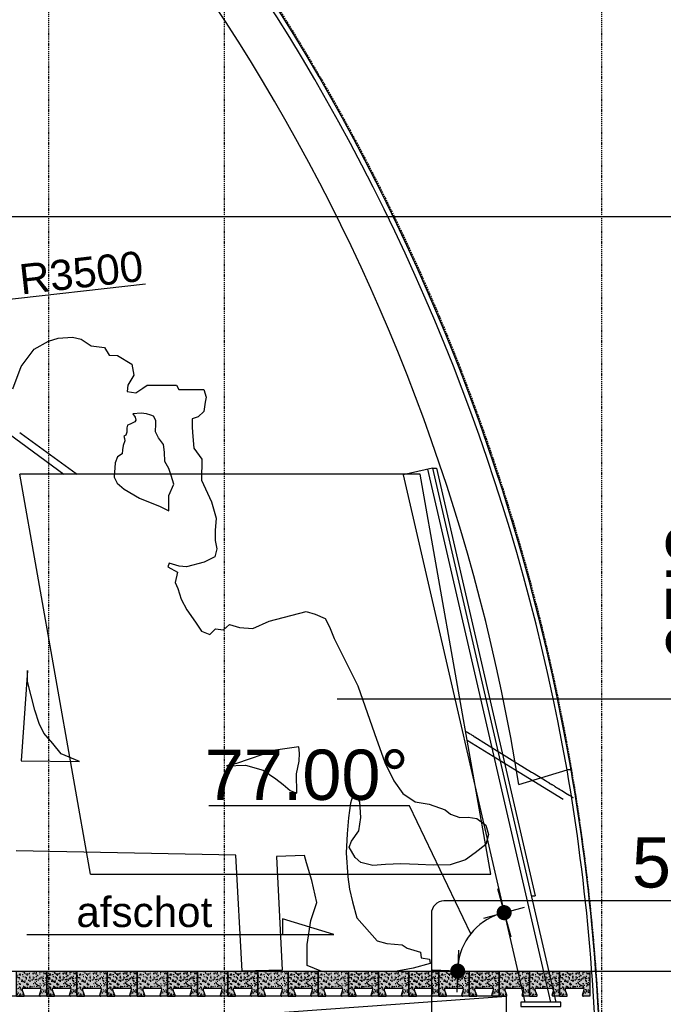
# Model space of a CAD drawing. Header units: metres. Extents: x 135527 to 1530300, y -118103 to -69281.
# Tile 42 of 88: x 148909 to 150190, y -91746 to -89789. Entities that reach past the tile are written whole.
import ezdxf
from ezdxf.enums import TextEntityAlignment as Align

# ---------------------------------------------------------------- set-up
doc = ezdxf.new("R2010")
doc.units = ezdxf.units.M
doc.header["$LTSCALE"] = 0.1
doc.header["$PDMODE"] = 35
for name, pattern in [('DASHDOT', [1, 0.5, -0.25, 0, -0.25]), ('DASHDOT2', [12.7, 6.35, -3.175, 0, -3.175]), ('HIDDEN', [0.375, 0.25, -0.125]), ('HIDDEN2', [4.7625, 3.175, -1.5875])]:
    doc.linetypes.add(name, pattern=pattern)
doc.layers.get('DEFPOINTS').update_dxf_attribs({"color": 6})
for name, color, linetype in [('_01-STRAMIENEN', 8, 'DASHDOT2'), ('_02-section-thick', 3, 'Continuous'), ('_02Constructie', 2, 'Continuous'), ('_03-PROJECTION', 1, 'Continuous'), ('_04-HIDDEN', 7, 'HIDDEN2'), ('_05text100', 8, 'Continuous'), ('_05text5', 8, 'Continuous'), ('_05text50', 8, 'Continuous'), ('_06-DIMENSIONS', 7, 'Continuous'), ('_11-BLOCKS', 7, 'Continuous')]:
    doc.layers.add(name, color=color, linetype=linetype)
doc.layers.add('_07Mensen', color=8, linetype='Continuous', transparency=0.5)
doc.styles.add('NIOstandard', font='arial.ttf')
doc.dimstyles.new('NIO-20-GROOT', dxfattribs={"dimtxt": 60, "dimasz": 6, "dimexe": 2, "dimexo": 5, "dimgap": 6, "dimtad": 1, "dimdec": 0, "dimzin": 0, "dimdsep": 46, "dimtxsty": 'NIOstandard', "dimblk1": 'MAATSTR', "dimblk2": 'MAATSTR', "dimsah": 1, "dimcen": 0, "dimdle": 1.5, "dimse1": 1, "dimse2": 1, "dimclrd": 7, "dimclre": 256, "dimclrt": 256, "dimazin": 0, "dimtfac": 1, "dimtdec": 0, "dimtofl": 0, "dimtmove": 1, "dimatfit": 2, "dimldrblk": 'MAATSTR', "dimfxl": 1, "dimtvp": 1, "dimtolj": 1, "dimtzin": 0, "dimarcsym": 0})
doc.dimstyles.new('NIO-50-KLEIN', dxfattribs={"dimtxt": 100, "dimasz": 10, "dimexe": 2, "dimexo": 5, "dimgap": 10, "dimtad": 1, "dimdec": 0, "dimzin": 0, "dimdsep": 46, "dimtxsty": 'NIOstandard', "dimblk1": 'MAATSTR', "dimblk2": 'MAATSTR', "dimsah": 1, "dimcen": 0, "dimdle": 1.5, "dimse1": 1, "dimse2": 1, "dimclrd": 7, "dimclre": 256, "dimclrt": 256, "dimazin": 0, "dimtfac": 1, "dimtdec": 0, "dimtofl": 0, "dimtmove": 1, "dimatfit": 2, "dimldrblk": 'MAATSTR', "dimfxl": 1, "dimtvp": 1, "dimtolj": 1, "dimtzin": 0, "dimarcsym": 0})

# ---------------------------------------------------------------- blocks, each defined once
blk = doc.blocks.new('*U225')
at = {"layer": '_01-STRAMIENEN', "linetype": 'DASHDOT', "ltscale": 40}
for points in [[(3050, 7203.8), (3050, -1743.3)], [(3400, 7203.8), (3400, -1743.3)], [(4150, 7203.8), (4150, -1743.3)]]:
    blk.add_lwpolyline(points, dxfattribs=at)
at = {"layer": '_04-HIDDEN', "color": 252, "ltscale": 10}
blk.add_circle((0, 2716.3), 4150, dxfattribs=at)
blk = doc.blocks.new('*U397')
at = {"layer": '_01-STRAMIENEN', "color": 253, "linetype": 'HIDDEN', "ltscale": 40}
for points in [[(-9973.6, 4155), (1244.5, 4155)], [(-9973.6, 2655), (1244.5, 2655)]]:
    blk.add_lwpolyline(points, dxfattribs=at)
blk = doc.blocks.new('MAATSTR')
at = {"linetype": 'Continuous'}
for p, q in [((0, 5), (0, -5)), ((-4.17, 0), (4.17, 0))]:
    blk.add_line(p, q, dxfattribs=at)
at = {"linetype": 'Continuous', "const_width": 1.5}
blk.add_lwpolyline([(-0.75, 0, 1), (0.75, 0, 1)], format="xyb", close=True, dxfattribs=at)
blk = doc.blocks.new('*D47')
at = {"layer": '_03-PROJECTION', "color": 7, "lineweight": -2, "transparency": 16777216}
blk.add_line((149159.4, -90314.6), (148615.9, -90376.1), dxfattribs=at)
at = {"layer": 'DEFPOINTS', "color": 0, "transparency": 16777216}
for p in [(148610, -90376.8), (145132.1, -90770.1)]:
    blk.add_point(p, dxfattribs=at)
at = {"layer": '_03-PROJECTION', "color": 7, "lineweight": -2, "transparency": 16777216, "xscale": 6, "yscale": 6, "zscale": 6, "rotation": 186.453575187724}
blk.add_blockref('MAATSTR', (148610, -90376.8), dxfattribs=at)
at = {"layer": '_03-PROJECTION', "transparency": 16777216, "insert": (149031.9, -90292.1), "char_height": 60, "attachment_point": 5, "rotation": 6.4536, "style": 'NIOstandard'}
blk.add_mtext('\\A1;R3500', dxfattribs=at)
blk = doc.blocks.new('luifel')
at = {"layer": '_02-section-thick'}
blk.add_lwpolyline([(2569.8, -1021.2), (2563.5, -1026.3)], dxfattribs=at)
for centre, radius, start, end in [((-165.8, -4162.2), 4165.2, 48.9466, 90.7876), ((-170.8, -4182), 4175.5, 49.0915, 92.0725)]:
    blk.add_arc(centre, radius, start, end, dxfattribs=at)
at = {"layer": '_02Constructie'}
blk.add_lwpolyline([(2507.4, -1109.1), (2563.5, -1026.3)], dxfattribs=at)
blk.add_arc((-114, -4041.9), 3933.5, 48.2099, 91.8316, dxfattribs=at)
blk = doc.blocks.new('*U354')
at = {"layer": '_05text50', "color": 4}
blk.add_lwpolyline([(25, -589.9), (663.1, -589.9, 0.414214), (688.1, -564.9), (688.1, -25, 0.414214), (663.1, 0), (25, 0, 0.414214), (0, -25), (0, -564.9, 0.414214)], format="xyb", close=True, dxfattribs=at)
at = {"layer": '_05text50', "style": 'NIOstandard'}
blk.add_attdef('DET', text='', height=100, dxfattribs=at).set_placement((627.8, -3.3), align=Align.BOTTOM_CENTER)
blk = doc.blocks.new('*D355')
at = {"layer": '_06-DIMENSIONS', "color": 7, "lineweight": -2, "transparency": 16777216}
blk.add_line((150674.3, -90690.2), (150674.3, -91670.2), dxfattribs=at)
at = {"layer": 'DEFPOINTS', "color": 0, "transparency": 16777216}
for p in [(149738.5, -90680.2), (150066.5, -91680.2), (150674.3, -91680.2)]:
    blk.add_point(p, dxfattribs=at)
at = {"layer": '_06-DIMENSIONS', "color": 7, "lineweight": -2, "transparency": 16777216, "xscale": 10, "yscale": 10, "zscale": 10}
for p, rotation in [((150674.3, -90680.2), 90), ((150674.3, -91680.2), 270)]:
    blk.add_blockref('MAATSTR', p, dxfattribs=dict(at, rotation=rotation))
at = {"layer": '_06-DIMENSIONS', "transparency": 16777216, "insert": (150613.3, -91180.2), "char_height": 100, "attachment_point": 5, "rotation": 90, "style": 'NIOstandard'}
blk.add_mtext('\\A1;1000', dxfattribs=at)
blk = doc.blocks.new('*D356')
at = {"layer": '_06-DIMENSIONS', "color": 7, "lineweight": -2, "transparency": 16777216}
for p, q in [((149685, -91351.7), (149285.4, -91351.7)), ((149806.5, -91606), (149685, -91351.7))]:
    blk.add_line(p, q, dxfattribs=at)
blk.add_arc((149899.8, -91680.2), 119.3, 107.8052, 175.1948, dxfattribs=at)
at = {"layer": 'DEFPOINTS', "color": 0, "transparency": 16777216}
for p in [(149672.1, -90693.7), (149792.3, -91628.5), (140462.9, -91680.2), (151681, -91680.2), (149914.1, -91742.1)]:
    blk.add_point(p, dxfattribs=at)
at = {"layer": '_06-DIMENSIONS', "color": 7, "lineweight": -2, "transparency": 16777216, "xscale": 10, "yscale": 10, "zscale": 10}
for p, rotation in [((149873, -91564), 15.40260602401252), ((149780.6, -91680.2), 267.5973939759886)]:
    blk.add_blockref('MAATSTR', p, dxfattribs=dict(at, rotation=rotation))
at = {"layer": '_06-DIMENSIONS', "transparency": 16777216, "insert": (149480.2, -91290.6), "char_height": 100, "attachment_point": 5, "style": 'NIOstandard'}
blk.add_mtext('\\A1;77.00°', dxfattribs=at)
blk = doc.blocks.new('*U86')
at = {"layer": '_05text100', "color": 7}
blk.add_lwpolyline([(-2034.7, 0), (0, 0), (-339.1, 104.9), (-339.1, 0)], dxfattribs=at)
at = {"layer": '_05text100', "color": 7, "insert": (-1256.1, 250.1), "char_height": 200, "width": 1630.375, "attachment_point": 2, "style": 'NIOstandard'}
blk.add_mtext('{\\fArial|b0|i0|c238|p34;afschot }', dxfattribs=at)
blk = doc.blocks.new('aanzichtAA')
at = {"layer": '_03-PROJECTION', "color": 254}
for points in [[(6755.8, 4688.4), (6909.4, 4568.8), (7081.1, 4443)], [(6993, 4526.2), (6995.9, 4524)], [(6995.9, 4524), (7105.6, 4444.4)], [(7789.7, 4443), (6993.6, 4443)], [(7133.8, 3648), (6993.6, 4443)], [(7105.6, 4444.4), (7107.6, 4443)], [(7929.9, 3648), (7789.7, 4443)], [(7879.8, 3932.4), (7881.9, 3931.1)], [(7881.9, 3931.1), (7882.2, 3930.9)], [(7882.2, 3930.9), (7884.1, 3929.7)], [(7882.9, 3914.6), (7986.4, 3850.7)], [(7884.1, 3929.7), (7884.6, 3929.4)], [(7884.6, 3929.4), (7887.3, 3927.7)], [(7887.3, 3927.7), (7888.1, 3927.2)], [(7888.1, 3927.2), (7890, 3926)], [(7890, 3926), (7891.9, 3924.8)], [(7890, 3926), (7890, 3926)], [(7891.9, 3924.8), (7892.7, 3924.3)], [(7892.7, 3924.3), (7895.4, 3922.7)], [(7895.4, 3922.7), (7895.8, 3922.4)], [(7895.8, 3922.4), (7897.7, 3921.2)], [(7897.7, 3921.2), (7898, 3921)], [(7898, 3921), (7903.3, 3917.7)], [(7903.3, 3917.7), (7908.5, 3914.5)], [(7903.3, 3917.7), (7903.3, 3917.7)], [(7908.5, 3914.5), (7908.9, 3914.2)], [(7908.9, 3914.2), (7910.8, 3913.1)], [(7910.8, 3913.1), (7911, 3912.9)], [(7911, 3912.9), (7916.1, 3909.8)], [(7916.1, 3909.8), (7916.2, 3909.7)], [(7916.2, 3909.7), (7983.3, 3868.1)], [(7983.3, 3868.1), (8011.2, 3850.9)], [(7986.4, 3850.7), (8074, 3797)], [(8011.2, 3850.9), (8012.4, 3850.1)], [(8012.4, 3850.1), (8012.6, 3850)], [(8012.6, 3850), (8014.3, 3849)], [(8014.3, 3849), (8014.8, 3848.7)], [(8014.8, 3848.7), (8015.9, 3847.9)], [(8015.9, 3847.9), (8016, 3847.9)], [(8016, 3847.9), (8038.6, 3834)], [(8038.6, 3834), (8038.7, 3833.9)], [(8038.7, 3833.9), (8042.6, 3831.5)], [(8042.6, 3831.5), (8042.7, 3831.5)], [(8042.7, 3831.5), (8045.3, 3829.9)], [(8045.3, 3829.9), (8045.4, 3829.8)], [(8045.4, 3829.8), (8049, 3827.6)], [(8049, 3827.6), (8049.1, 3827.6)], [(8049.1, 3827.6), (8051.5, 3826.1)], [(8051.5, 3826.1), (8051.7, 3826)], [(8051.7, 3826), (8052.5, 3825.4)], [(8052.5, 3825.4), (8052.7, 3825.3)], [(8052.7, 3825.3), (8055, 3823.9)], [(8055, 3823.9), (8057.3, 3822.5)], [(8055, 3823.9), (8055, 3823.9)], [(8057.3, 3822.5), (8057.5, 3822.4)], [(8057.5, 3822.4), (8058.3, 3821.9)], [(8058.3, 3821.9), (8058.4, 3821.8)], [(8058.4, 3821.8), (8060.5, 3820.5)], [(8060.5, 3820.5), (8060.6, 3820.5)], [(8060.6, 3820.5), (8063.6, 3818.6)], [(8063.6, 3818.6), (8065.6, 3817.4)], [(8063.6, 3818.6), (8063.6, 3818.6)], [(8065.6, 3817.4), (8065.7, 3817.3)], [(8065.7, 3817.3), (8066.4, 3816.9)], [(8066.4, 3816.9), (8066.6, 3816.8)], [(8066.6, 3816.8), (8068.4, 3815.7)], [(8068.4, 3815.7), (8068.5, 3815.6)], [(8068.5, 3815.6), (8071.1, 3814.1)], [(8071.1, 3814.1), (8071.1, 3814)], [(8071.1, 3814), (8082.8, 3806.9)], [(8082.8, 3806.9), (8082.9, 3806.8)], [(8082.9, 3806.8), (8085.6, 3805.1)], [(8085.6, 3805.1), (8085.7, 3805.1)], [(8085.7, 3805.1), (8087.1, 3804.2)], [(8087.1, 3804.2), (8088.4, 3803.4)], [(8087.1, 3804.2), (8087.1, 3804.2)], [(8088.4, 3803.4), (8089.6, 3802.7)], [(8088.4, 3803.4), (8088.4, 3803.4)], [(8089.6, 3802.7), (8090.3, 3802.3)], [(8089.6, 3802.7), (8089.6, 3802.7)], [(8090.3, 3802.3), (8090.6, 3802.1)], [(8090.3, 3802.3), (8090.3, 3802.3)], [(8090.6, 3802.1), (8091.2, 3801.7)], [(8090.6, 3802.1), (8090.6, 3802.1)], [(8091.2, 3801.7), (8091.3, 3801.7)], [(8091.3, 3801.7), (8092, 3801.2)], [(8092, 3801.2), (8092.8, 3800.8)], [(8092, 3801.2), (8092, 3801.2)], [(8092.8, 3800.8), (8093, 3800.6)], [(8093, 3800.6), (8093.4, 3800.4)], [(8093.4, 3800.4), (8093.5, 3800.3)], [(8093.4, 3800.4), (8093.4, 3800.4)], [(8093.5, 3800.3), (8093.7, 3800.2)], [(8093.5, 3800.3), (8093.5, 3800.3)], [(8093.7, 3800.2), (8093.8, 3800.2)], [(7133.8, 3648), (7929.9, 3648)], [(6729.9, 3455.2), (8006.1, 3455.2)]]:
    blk.add_lwpolyline(points, dxfattribs=at)
blk = doc.blocks.new('*U386')
at = {"layer": '_05text5', "color": 4}
blk.add_lwpolyline([(0, -715), (0, 50)], dxfattribs=at)
at = {"layer": '_05text5', "style": 'NIOstandard'}
blk.add_attdef('NR', text='', height=150, dxfattribs=at).set_placement((-346, -90.5), align=Align.BOTTOM_LEFT)
blk = doc.blocks.new('*U400')
at = {"layer": '_03-PROJECTION'}
blk.add_lwpolyline([(-1391.1, 126.8), (-1452.5, 106.5), (-1452.5, 0), (872.1, 0), (872.1, 106.5), (810.7, 126.8), (810.7, 163), (-1391.1, 163)], close=True, dxfattribs=at)
blk.add_lwpolyline([(-1452.5, 0), (810.7, 163)], dxfattribs=at)
blk = doc.blocks.new('*U419')
at = {"layer": '_03-PROJECTION'}
h = blk.add_hatch(color=253, dxfattribs=at)
h.dxf.hatch_style = 1
h.paths.add_polyline_path([(286.6, 16, -0.487928), (288.5, 13.5), (285.3, 2.5, 0.487928), (287.2, 0), (300, 0), (300, 50), (240, 50), (240, 0), (253.2, 0, 0.487928), (255.2, 2.5), (250.9, 13.5, -0.487928), (252.8, 16)])
h = blk.add_hatch(dxfattribs=at)
h.set_pattern_fill('AR-SAND', color=1, scale=0.2)
h.set_pattern_definition([(37.5, (240, 0), (-0.32, 9.7883), [0, -7.7216, 0, -8.636, 0, -8.255]), (7.5, (240, 0), (8.9905, 14.3365), [0, -4.1656, 0, -6.9596, 0, -2.667]), (327.5, (233.752, 0), (15.81985, 0.0287), [0, -2.54, 0, -9.144, 0, -11.938]), (317.5, (233.752, 0), (15.2711, 4.4586), [0, -1.27, 0, -5.9944, 0, -6.858])])
h.paths.add_polyline_path([(286.6, 16, -0.487928), (288.5, 13.5), (285.3, 2.5, 0.487928), (287.2, 0), (300, 0), (300, 50), (240, 50), (240, 0), (253.2, 0, 0.487928), (255.2, 2.5), (250.9, 13.5, -0.487928), (252.8, 16)])
h = blk.add_hatch(color=253, dxfattribs=at)
h.dxf.hatch_style = 1
h.paths.add_polyline_path([(346.6, 16, -0.487928), (348.5, 13.5), (345.3, 2.5, 0.487928), (347.2, 0), (360, 0), (360, 50), (300, 50), (300, 0), (313.2, 0, 0.487928), (315.2, 2.5), (310.9, 13.5, -0.487928), (312.8, 16)])
h = blk.add_hatch(dxfattribs=at)
h.set_pattern_fill('AR-SAND', color=1, scale=0.2)
h.set_pattern_definition([(37.5, (300, 0), (-0.32, 9.7883), [0, -7.7216, 0, -8.636, 0, -8.255]), (7.5, (300, 0), (8.9905, 14.3365), [0, -4.1656, 0, -6.9596, 0, -2.667]), (327.5, (293.752, 0), (15.81985, 0.0287), [0, -2.54, 0, -9.144, 0, -11.938]), (317.5, (293.752, 0), (15.2711, 4.4586), [0, -1.27, 0, -5.9944, 0, -6.858])])
h.paths.add_polyline_path([(346.6, 16, -0.487928), (348.5, 13.5), (345.3, 2.5, 0.487928), (347.2, 0), (360, 0), (360, 50), (300, 50), (300, 0), (313.2, 0, 0.487928), (315.2, 2.5), (310.9, 13.5, -0.487928), (312.8, 16)])
h = blk.add_hatch(color=253, dxfattribs=at)
h.dxf.hatch_style = 1
h.paths.add_polyline_path([(406.6, 16, -0.487928), (408.5, 13.5), (405.3, 2.5, 0.487928), (407.2, 0), (420, 0), (420, 50), (360, 50), (360, 0), (373.2, 0, 0.487928), (375.2, 2.5), (370.9, 13.5, -0.487928), (372.8, 16)])
h = blk.add_hatch(dxfattribs=at)
h.set_pattern_fill('AR-SAND', color=1, scale=0.2)
h.set_pattern_definition([(37.5, (360, 0), (-0.32, 9.7883), [0, -7.7216, 0, -8.636, 0, -8.255]), (7.5, (360, 0), (8.9905, 14.3365), [0, -4.1656, 0, -6.9596, 0, -2.667]), (327.5, (353.752, 0), (15.81985, 0.0287), [0, -2.54, 0, -9.144, 0, -11.938]), (317.5, (353.752, 0), (15.2711, 4.4586), [0, -1.27, 0, -5.9944, 0, -6.858])])
h.paths.add_polyline_path([(406.6, 16, -0.487928), (408.5, 13.5), (405.3, 2.5, 0.487928), (407.2, 0), (420, 0), (420, 50), (360, 50), (360, 0), (373.2, 0, 0.487928), (375.2, 2.5), (370.9, 13.5, -0.487928), (372.8, 16)])
h = blk.add_hatch(color=253, dxfattribs=at)
h.dxf.hatch_style = 1
h.paths.add_polyline_path([(466.6, 16, -0.487928), (468.5, 13.5), (465.3, 2.5, 0.487928), (467.2, 0), (480, 0), (480, 50), (420, 50), (420, 0), (433.2, 0, 0.487928), (435.2, 2.5), (430.9, 13.5, -0.487928), (432.8, 16)])
h = blk.add_hatch(dxfattribs=at)
h.set_pattern_fill('AR-SAND', color=1, scale=0.2)
h.set_pattern_definition([(37.5, (420, 0), (-0.32, 9.7883), [0, -7.7216, 0, -8.636, 0, -8.255]), (7.5, (420, 0), (8.9905, 14.3365), [0, -4.1656, 0, -6.9596, 0, -2.667]), (327.5, (413.752, 0), (15.81985, 0.0287), [0, -2.54, 0, -9.144, 0, -11.938]), (317.5, (413.752, 0), (15.2711, 4.4586), [0, -1.27, 0, -5.9944, 0, -6.858])])
h.paths.add_polyline_path([(466.6, 16, -0.487928), (468.5, 13.5), (465.3, 2.5, 0.487928), (467.2, 0), (480, 0), (480, 50), (420, 50), (420, 0), (433.2, 0, 0.487928), (435.2, 2.5), (430.9, 13.5, -0.487928), (432.8, 16)])
h = blk.add_hatch(color=253, dxfattribs=at)
h.dxf.hatch_style = 1
h.paths.add_polyline_path([(526.6, 16, -0.487928), (528.5, 13.5), (525.3, 2.5, 0.487928), (527.2, 0), (540, 0), (540, 50), (480, 50), (480, 0), (493.2, 0, 0.487928), (495.2, 2.5), (490.9, 13.5, -0.487928), (492.8, 16)])
h = blk.add_hatch(dxfattribs=at)
h.set_pattern_fill('AR-SAND', color=1, scale=0.2)
h.set_pattern_definition([(37.5, (480, 0), (-0.32, 9.7883), [0, -7.7216, 0, -8.636, 0, -8.255]), (7.5, (480, 0), (8.9905, 14.3365), [0, -4.1656, 0, -6.9596, 0, -2.667]), (327.5, (473.752, 0), (15.81985, 0.0287), [0, -2.54, 0, -9.144, 0, -11.938]), (317.5, (473.752, 0), (15.2711, 4.4586), [0, -1.27, 0, -5.9944, 0, -6.858])])
h.paths.add_polyline_path([(526.6, 16, -0.487928), (528.5, 13.5), (525.3, 2.5, 0.487928), (527.2, 0), (540, 0), (540, 50), (480, 50), (480, 0), (493.2, 0, 0.487928), (495.2, 2.5), (490.9, 13.5, -0.487928), (492.8, 16)])
h = blk.add_hatch(color=253, dxfattribs=at)
h.dxf.hatch_style = 1
h.paths.add_polyline_path([(586.6, 16, -0.487928), (588.5, 13.5), (585.3, 2.5, 0.487928), (587.2, 0), (600, 0), (600, 50), (540, 50), (540, 0), (553.2, 0, 0.487928), (555.2, 2.5), (550.9, 13.5, -0.487928), (552.8, 16)])
h = blk.add_hatch(dxfattribs=at)
h.set_pattern_fill('AR-SAND', color=1, scale=0.2)
h.set_pattern_definition([(37.5, (540, 0), (-0.32, 9.7883), [0, -7.7216, 0, -8.636, 0, -8.255]), (7.5, (540, 0), (8.9905, 14.3365), [0, -4.1656, 0, -6.9596, 0, -2.667]), (327.5, (533.752, 0), (15.81985, 0.0287), [0, -2.54, 0, -9.144, 0, -11.938]), (317.5, (533.752, 0), (15.2711, 4.4586), [0, -1.27, 0, -5.9944, 0, -6.858])])
h.paths.add_polyline_path([(586.6, 16, -0.487928), (588.5, 13.5), (585.3, 2.5, 0.487928), (587.2, 0), (600, 0), (600, 50), (540, 50), (540, 0), (553.2, 0, 0.487928), (555.2, 2.5), (550.9, 13.5, -0.487928), (552.8, 16)])
h = blk.add_hatch(color=253, dxfattribs=at)
h.dxf.hatch_style = 1
h.paths.add_polyline_path([(646.6, 16, -0.487928), (648.5, 13.5), (645.3, 2.5, 0.487928), (647.2, 0), (660, 0), (660, 50), (600, 50), (600, 0), (613.2, 0, 0.487928), (615.2, 2.5), (610.9, 13.5, -0.487928), (612.8, 16)])
h = blk.add_hatch(dxfattribs=at)
h.set_pattern_fill('AR-SAND', color=1, scale=0.2)
h.set_pattern_definition([(37.5, (600, 0), (-0.32, 9.7883), [0, -7.7216, 0, -8.636, 0, -8.255]), (7.5, (600, 0), (8.9905, 14.3365), [0, -4.1656, 0, -6.9596, 0, -2.667]), (327.5, (593.752, 0), (15.81985, 0.0287), [0, -2.54, 0, -9.144, 0, -11.938]), (317.5, (593.752, 0), (15.2711, 4.4586), [0, -1.27, 0, -5.9944, 0, -6.858])])
h.paths.add_polyline_path([(646.6, 16, -0.487928), (648.5, 13.5), (645.3, 2.5, 0.487928), (647.2, 0), (660, 0), (660, 50), (600, 50), (600, 0), (613.2, 0, 0.487928), (615.2, 2.5), (610.9, 13.5, -0.487928), (612.8, 16)])
h = blk.add_hatch(color=253, dxfattribs=at)
h.dxf.hatch_style = 1
h.paths.add_polyline_path([(706.6, 16, -0.487928), (708.5, 13.5), (705.3, 2.5, 0.487928), (707.2, 0), (720, 0), (720, 50), (660, 50), (660, 0), (673.2, 0, 0.487928), (675.2, 2.5), (670.9, 13.5, -0.487928), (672.8, 16)])
h = blk.add_hatch(dxfattribs=at)
h.set_pattern_fill('AR-SAND', color=1, scale=0.2)
h.set_pattern_definition([(37.5, (660, 0), (-0.32, 9.7883), [0, -7.7216, 0, -8.636, 0, -8.255]), (7.5, (660, 0), (8.9905, 14.3365), [0, -4.1656, 0, -6.9596, 0, -2.667]), (327.5, (653.752, 0), (15.81985, 0.0287), [0, -2.54, 0, -9.144, 0, -11.938]), (317.5, (653.752, 0), (15.2711, 4.4586), [0, -1.27, 0, -5.9944, 0, -6.858])])
h.paths.add_polyline_path([(706.6, 16, -0.487928), (708.5, 13.5), (705.3, 2.5, 0.487928), (707.2, 0), (720, 0), (720, 50), (660, 50), (660, 0), (673.2, 0, 0.487928), (675.2, 2.5), (670.9, 13.5, -0.487928), (672.8, 16)])
h = blk.add_hatch(color=253, dxfattribs=at)
h.dxf.hatch_style = 1
h.paths.add_polyline_path([(766.6, 16, -0.487928), (768.5, 13.5), (765.3, 2.5, 0.487928), (767.2, 0), (780, 0), (780, 50), (720, 50), (720, 0), (733.2, 0, 0.487928), (735.2, 2.5), (730.9, 13.5, -0.487928), (732.8, 16)])
h = blk.add_hatch(dxfattribs=at)
h.set_pattern_fill('AR-SAND', color=1, scale=0.2)
h.set_pattern_definition([(37.5, (720, 0), (-0.32, 9.7883), [0, -7.7216, 0, -8.636, 0, -8.255]), (7.5, (720, 0), (8.9905, 14.3365), [0, -4.1656, 0, -6.9596, 0, -2.667]), (327.5, (713.752, 0), (15.81985, 0.0287), [0, -2.54, 0, -9.144, 0, -11.938]), (317.5, (713.752, 0), (15.2711, 4.4586), [0, -1.27, 0, -5.9944, 0, -6.858])])
h.paths.add_polyline_path([(766.6, 16, -0.487928), (768.5, 13.5), (765.3, 2.5, 0.487928), (767.2, 0), (780, 0), (780, 50), (720, 50), (720, 0), (733.2, 0, 0.487928), (735.2, 2.5), (730.9, 13.5, -0.487928), (732.8, 16)])
h = blk.add_hatch(color=253, dxfattribs=at)
h.dxf.hatch_style = 1
h.paths.add_polyline_path([(826.6, 16, -0.487928), (828.5, 13.5), (825.3, 2.5, 0.487928), (827.2, 0), (840, 0), (840, 50), (780, 50), (780, 0), (793.2, 0, 0.487928), (795.2, 2.5), (790.9, 13.5, -0.487928), (792.8, 16)])
h = blk.add_hatch(dxfattribs=at)
h.set_pattern_fill('AR-SAND', color=1, scale=0.2)
h.set_pattern_definition([(37.5, (780, 0), (-0.32, 9.7883), [0, -7.7216, 0, -8.636, 0, -8.255]), (7.5, (780, 0), (8.9905, 14.3365), [0, -4.1656, 0, -6.9596, 0, -2.667]), (327.5, (773.752, 0), (15.81985, 0.0287), [0, -2.54, 0, -9.144, 0, -11.938]), (317.5, (773.752, 0), (15.2711, 4.4586), [0, -1.27, 0, -5.9944, 0, -6.858])])
h.paths.add_polyline_path([(826.6, 16, -0.487928), (828.5, 13.5), (825.3, 2.5, 0.487928), (827.2, 0), (840, 0), (840, 50), (780, 50), (780, 0), (793.2, 0, 0.487928), (795.2, 2.5), (790.9, 13.5, -0.487928), (792.8, 16)])
h = blk.add_hatch(color=253, dxfattribs=at)
h.dxf.hatch_style = 1
h.paths.add_polyline_path([(886.6, 16, -0.487928), (888.5, 13.5), (885.3, 2.5, 0.487928), (887.2, 0), (900, 0), (900, 50), (840, 50), (840, 0), (853.2, 0, 0.487928), (855.2, 2.5), (850.9, 13.5, -0.487928), (852.8, 16)])
h = blk.add_hatch(dxfattribs=at)
h.set_pattern_fill('AR-SAND', color=1, scale=0.2)
h.set_pattern_definition([(37.5, (840, 0), (-0.32, 9.7883), [0, -7.7216, 0, -8.636, 0, -8.255]), (7.5, (840, 0), (8.9905, 14.3365), [0, -4.1656, 0, -6.9596, 0, -2.667]), (327.5, (833.752, 0), (15.81985, 0.0287), [0, -2.54, 0, -9.144, 0, -11.938]), (317.5, (833.752, 0), (15.2711, 4.4586), [0, -1.27, 0, -5.9944, 0, -6.858])])
h.paths.add_polyline_path([(886.6, 16, -0.487928), (888.5, 13.5), (885.3, 2.5, 0.487928), (887.2, 0), (900, 0), (900, 50), (840, 50), (840, 0), (853.2, 0, 0.487928), (855.2, 2.5), (850.9, 13.5, -0.487928), (852.8, 16)])
h = blk.add_hatch(color=253, dxfattribs=at)
h.dxf.hatch_style = 1
h.paths.add_polyline_path([(946.6, 16, -0.487928), (948.5, 13.5), (945.3, 2.5, 0.487928), (947.2, 0), (960, 0), (960, 50), (900, 50), (900, 0), (913.2, 0, 0.487928), (915.2, 2.5), (910.9, 13.5, -0.487928), (912.8, 16)])
h = blk.add_hatch(dxfattribs=at)
h.set_pattern_fill('AR-SAND', color=1, scale=0.2)
h.set_pattern_definition([(37.5, (900, 0), (-0.32, 9.7883), [0, -7.7216, 0, -8.636, 0, -8.255]), (7.5, (900, 0), (8.9905, 14.3365), [0, -4.1656, 0, -6.9596, 0, -2.667]), (327.5, (893.752, 0), (15.81985, 0.0287), [0, -2.54, 0, -9.144, 0, -11.938]), (317.5, (893.752, 0), (15.2711, 4.4586), [0, -1.27, 0, -5.9944, 0, -6.858])])
h.paths.add_polyline_path([(946.6, 16, -0.487928), (948.5, 13.5), (945.3, 2.5, 0.487928), (947.2, 0), (960, 0), (960, 50), (900, 50), (900, 0), (913.2, 0, 0.487928), (915.2, 2.5), (910.9, 13.5, -0.487928), (912.8, 16)])
h = blk.add_hatch(color=253, dxfattribs=at)
h.dxf.hatch_style = 1
h.paths.add_polyline_path([(1006.6, 16, -0.487928), (1008.5, 13.5), (1005.3, 2.5, 0.487928), (1007.2, 0), (1020, 0), (1020, 50), (960, 50), (960, 0), (973.2, 0, 0.487928), (975.2, 2.5), (970.9, 13.5, -0.487928), (972.8, 16)])
h = blk.add_hatch(dxfattribs=at)
h.set_pattern_fill('AR-SAND', color=1, scale=0.2)
h.set_pattern_definition([(37.5, (960, 0), (-0.32, 9.7883), [0, -7.7216, 0, -8.636, 0, -8.255]), (7.5, (960, 0), (8.9905, 14.3365), [0, -4.1656, 0, -6.9596, 0, -2.667]), (327.5, (953.752, 0), (15.81985, 0.0287), [0, -2.54, 0, -9.144, 0, -11.938]), (317.5, (953.752, 0), (15.2711, 4.4586), [0, -1.27, 0, -5.9944, 0, -6.858])])
h.paths.add_polyline_path([(1006.6, 16, -0.487928), (1008.5, 13.5), (1005.3, 2.5, 0.487928), (1007.2, 0), (1020, 0), (1020, 50), (960, 50), (960, 0), (973.2, 0, 0.487928), (975.2, 2.5), (970.9, 13.5, -0.487928), (972.8, 16)])
h = blk.add_hatch(color=253, dxfattribs=at)
h.dxf.hatch_style = 1
h.paths.add_polyline_path([(1066.6, 16, -0.487928), (1068.5, 13.5), (1065.3, 2.5, 0.487928), (1067.2, 0), (1080, 0), (1080, 50), (1020, 50), (1020, 0), (1033.2, 0, 0.487928), (1035.2, 2.5), (1030.9, 13.5, -0.487928), (1032.8, 16)])
h = blk.add_hatch(dxfattribs=at)
h.set_pattern_fill('AR-SAND', color=1, scale=0.2)
h.set_pattern_definition([(37.5, (1020, 0), (-0.32, 9.7883), [0, -7.7216, 0, -8.636, 0, -8.255]), (7.5, (1020, 0), (8.9905, 14.3365), [0, -4.1656, 0, -6.9596, 0, -2.667]), (327.5, (1013.752, 0), (15.81985, 0.0287), [0, -2.54, 0, -9.144, 0, -11.938]), (317.5, (1013.752, 0), (15.2711, 4.4586), [0, -1.27, 0, -5.9944, 0, -6.858])])
h.paths.add_polyline_path([(1066.6, 16, -0.487928), (1068.5, 13.5), (1065.3, 2.5, 0.487928), (1067.2, 0), (1080, 0), (1080, 50), (1020, 50), (1020, 0), (1033.2, 0, 0.487928), (1035.2, 2.5), (1030.9, 13.5, -0.487928), (1032.8, 16)])
h = blk.add_hatch(color=253, dxfattribs=at)
h.dxf.hatch_style = 1
h.paths.add_polyline_path([(1126.6, 16, -0.487928), (1128.5, 13.5), (1125.3, 2.5, 0.487928), (1127.2, 0), (1140, 0), (1140, 50), (1080, 50), (1080, 0), (1093.2, 0, 0.487928), (1095.2, 2.5), (1090.9, 13.5, -0.487928), (1092.8, 16)])
h = blk.add_hatch(dxfattribs=at)
h.set_pattern_fill('AR-SAND', color=1, scale=0.2)
h.set_pattern_definition([(37.5, (1080, 0), (-0.32, 9.7883), [0, -7.7216, 0, -8.636, 0, -8.255]), (7.5, (1080, 0), (8.9905, 14.3365), [0, -4.1656, 0, -6.9596, 0, -2.667]), (327.5, (1073.752, 0), (15.81985, 0.0287), [0, -2.54, 0, -9.144, 0, -11.938]), (317.5, (1073.752, 0), (15.2711, 4.4586), [0, -1.27, 0, -5.9944, 0, -6.858])])
h.paths.add_polyline_path([(1126.6, 16, -0.487928), (1128.5, 13.5), (1125.3, 2.5, 0.487928), (1127.2, 0), (1140, 0), (1140, 50), (1080, 50), (1080, 0), (1093.2, 0, 0.487928), (1095.2, 2.5), (1090.9, 13.5, -0.487928), (1092.8, 16)])
h = blk.add_hatch(color=253, dxfattribs=at)
h.dxf.hatch_style = 1
h.paths.add_polyline_path([(1186.6, 16, -0.487928), (1188.5, 13.5), (1185.3, 2.5, 0.487928), (1187.2, 0), (1200, 0), (1200, 50), (1140, 50), (1140, 0), (1153.2, 0, 0.487928), (1155.2, 2.5), (1150.9, 13.5, -0.487928), (1152.8, 16)])
h = blk.add_hatch(dxfattribs=at)
h.set_pattern_fill('AR-SAND', color=1, scale=0.2)
h.set_pattern_definition([(37.5, (1140, 0), (-0.32, 9.7883), [0, -7.7216, 0, -8.636, 0, -8.255]), (7.5, (1140, 0), (8.9905, 14.3365), [0, -4.1656, 0, -6.9596, 0, -2.667]), (327.5, (1133.752, 0), (15.81985, 0.0287), [0, -2.54, 0, -9.144, 0, -11.938]), (317.5, (1133.752, 0), (15.2711, 4.4586), [0, -1.27, 0, -5.9944, 0, -6.858])])
h.paths.add_polyline_path([(1186.6, 16, -0.487928), (1188.5, 13.5), (1185.3, 2.5, 0.487928), (1187.2, 0), (1200, 0), (1200, 50), (1140, 50), (1140, 0), (1153.2, 0, 0.487928), (1155.2, 2.5), (1150.9, 13.5, -0.487928), (1152.8, 16)])
h = blk.add_hatch(color=253, dxfattribs=at)
h.dxf.hatch_style = 1
h.paths.add_polyline_path([(1246.6, 16, -0.487928), (1248.5, 13.5), (1245.3, 2.5, 0.487928), (1247.2, 0), (1260, 0), (1260, 50), (1200, 50), (1200, 0), (1213.2, 0, 0.487928), (1215.2, 2.5), (1210.9, 13.5, -0.487928), (1212.8, 16)])
h = blk.add_hatch(dxfattribs=at)
h.set_pattern_fill('AR-SAND', color=1, scale=0.2)
h.set_pattern_definition([(37.5, (1200, 0), (-0.32, 9.7883), [0, -7.7216, 0, -8.636, 0, -8.255]), (7.5, (1200, 0), (8.9905, 14.3365), [0, -4.1656, 0, -6.9596, 0, -2.667]), (327.5, (1193.752, 0), (15.81985, 0.0287), [0, -2.54, 0, -9.144, 0, -11.938]), (317.5, (1193.752, 0), (15.2711, 4.4586), [0, -1.27, 0, -5.9944, 0, -6.858])])
h.paths.add_polyline_path([(1246.6, 16, -0.487928), (1248.5, 13.5), (1245.3, 2.5, 0.487928), (1247.2, 0), (1260, 0), (1260, 50), (1200, 50), (1200, 0), (1213.2, 0, 0.487928), (1215.2, 2.5), (1210.9, 13.5, -0.487928), (1212.8, 16)])
h = blk.add_hatch(color=253, dxfattribs=at)
h.dxf.hatch_style = 1
h.paths.add_polyline_path([(1306.6, 16, -0.487928), (1308.5, 13.5), (1305.3, 2.5, 0.487928), (1307.2, 0), (1320, 0), (1320, 50), (1260, 50), (1260, 0), (1273.2, 0, 0.487928), (1275.2, 2.5), (1270.9, 13.5, -0.487928), (1272.8, 16)])
h = blk.add_hatch(dxfattribs=at)
h.set_pattern_fill('AR-SAND', color=1, scale=0.2)
h.set_pattern_definition([(37.5, (1260, 0), (-0.32, 9.7883), [0, -7.7216, 0, -8.636, 0, -8.255]), (7.5, (1260, 0), (8.9905, 14.3365), [0, -4.1656, 0, -6.9596, 0, -2.667]), (327.5, (1253.752, 0), (15.81985, 0.0287), [0, -2.54, 0, -9.144, 0, -11.938]), (317.5, (1253.752, 0), (15.2711, 4.4586), [0, -1.27, 0, -5.9944, 0, -6.858])])
h.paths.add_polyline_path([(1306.6, 16, -0.487928), (1308.5, 13.5), (1305.3, 2.5, 0.487928), (1307.2, 0), (1320, 0), (1320, 50), (1260, 50), (1260, 0), (1273.2, 0, 0.487928), (1275.2, 2.5), (1270.9, 13.5, -0.487928), (1272.8, 16)])
h = blk.add_hatch(color=253, dxfattribs=at)
h.dxf.hatch_style = 1
h.paths.add_polyline_path([(1366.6, 16, -0.487928), (1368.5, 13.5), (1365.3, 2.5, 0.487928), (1367.2, 0), (1380, 0), (1380, 50), (1320, 50), (1320, 0), (1333.2, 0, 0.487928), (1335.2, 2.5), (1330.9, 13.5, -0.487928), (1332.8, 16)])
h = blk.add_hatch(dxfattribs=at)
h.set_pattern_fill('AR-SAND', color=1, scale=0.2)
h.set_pattern_definition([(37.5, (1320, 0), (-0.32, 9.7883), [0, -7.7216, 0, -8.636, 0, -8.255]), (7.5, (1320, 0), (8.9905, 14.3365), [0, -4.1656, 0, -6.9596, 0, -2.667]), (327.5, (1313.752, 0), (15.81985, 0.0287), [0, -2.54, 0, -9.144, 0, -11.938]), (317.5, (1313.752, 0), (15.2711, 4.4586), [0, -1.27, 0, -5.9944, 0, -6.858])])
h.paths.add_polyline_path([(1366.6, 16, -0.487928), (1368.5, 13.5), (1365.3, 2.5, 0.487928), (1367.2, 0), (1380, 0), (1380, 50), (1320, 50), (1320, 0), (1333.2, 0, 0.487928), (1335.2, 2.5), (1330.9, 13.5, -0.487928), (1332.8, 16)])
at = {"layer": '_02Constructie'}
for p, q in [((240, 0), (253.2, 0)), ((255.2, 2.5), (250.9, 13.5)), ((252.8, 16), (286.6, 16)), ((285.3, 2.5), (288.5, 13.5)), ((300, 0), (287.2, 0)), ((300, 0), (313.2, 0)), ((315.2, 2.5), (310.9, 13.5)), ((312.8, 16), (346.6, 16)), ((345.3, 2.5), (348.5, 13.5)), ((360, 0), (347.2, 0)), ((360, 0), (373.2, 0)), ((375.2, 2.5), (370.9, 13.5)), ((372.8, 16), (406.6, 16)), ((405.3, 2.5), (408.5, 13.5)), ((420, 0), (407.2, 0)), ((420, 0), (433.2, 0)), ((435.2, 2.5), (430.9, 13.5)), ((432.8, 16), (466.6, 16)), ((465.3, 2.5), (468.5, 13.5)), ((480, 0), (467.2, 0)), ((480, 0), (493.2, 0)), ((495.2, 2.5), (490.9, 13.5)), ((492.8, 16), (526.6, 16)), ((525.3, 2.5), (528.5, 13.5)), ((540, 0), (527.2, 0)), ((540, 0), (553.2, 0)), ((555.2, 2.5), (550.9, 13.5)), ((552.8, 16), (586.6, 16)), ((585.3, 2.5), (588.5, 13.5)), ((600, 0), (587.2, 0)), ((600, 0), (613.2, 0)), ((615.2, 2.5), (610.9, 13.5)), ((612.8, 16), (646.6, 16)), ((645.3, 2.5), (648.5, 13.5)), ((660, 0), (647.2, 0)), ((660, 0), (673.2, 0)), ((675.2, 2.5), (670.9, 13.5)), ((672.8, 16), (706.6, 16)), ((705.3, 2.5), (708.5, 13.5)), ((720, 0), (707.2, 0)), ((720, 0), (733.2, 0)), ((735.2, 2.5), (730.9, 13.5)), ((732.8, 16), (766.6, 16)), ((765.3, 2.5), (768.5, 13.5)), ((780, 0), (767.2, 0)), ((780, 0), (793.2, 0)), ((795.2, 2.5), (790.9, 13.5)), ((792.8, 16), (826.6, 16)), ((825.3, 2.5), (828.5, 13.5)), ((840, 0), (827.2, 0)), ((840, 0), (853.2, 0)), ((855.2, 2.5), (850.9, 13.5)), ((852.8, 16), (886.6, 16)), ((885.3, 2.5), (888.5, 13.5)), ((900, 0), (887.2, 0)), ((900, 0), (913.2, 0)), ((915.2, 2.5), (910.9, 13.5)), ((912.8, 16), (946.6, 16)), ((945.3, 2.5), (948.5, 13.5)), ((960, 0), (947.2, 0)), ((960, 0), (973.2, 0)), ((975.2, 2.5), (970.9, 13.5)), ((972.8, 16), (1006.6, 16)), ((1005.3, 2.5), (1008.5, 13.5)), ((1020, 0), (1007.2, 0)), ((1020, 0), (1033.2, 0)), ((1035.2, 2.5), (1030.9, 13.5)), ((1032.8, 16), (1066.6, 16)), ((1065.3, 2.5), (1068.5, 13.5)), ((1080, 0), (1067.2, 0)), ((1080, 0), (1093.2, 0)), ((1095.2, 2.5), (1090.9, 13.5)), ((1092.8, 16), (1126.6, 16)), ((1125.3, 2.5), (1128.5, 13.5)), ((1140, 0), (1127.2, 0)), ((1140, 0), (1153.2, 0)), ((1155.2, 2.5), (1150.9, 13.5)), ((1152.8, 16), (1186.6, 16)), ((1185.3, 2.5), (1188.5, 13.5)), ((1200, 0), (1187.2, 0)), ((1200, 0), (1213.2, 0)), ((1215.2, 2.5), (1210.9, 13.5)), ((1212.8, 16), (1246.6, 16)), ((1245.3, 2.5), (1248.5, 13.5)), ((1260, 0), (1247.2, 0)), ((1260, 0), (1273.2, 0)), ((1275.2, 2.5), (1270.9, 13.5)), ((1272.8, 16), (1306.6, 16)), ((1305.3, 2.5), (1308.5, 13.5)), ((1320, 0), (1307.2, 0)), ((1320, 0), (1333.2, 0)), ((1335.2, 2.5), (1330.9, 13.5)), ((1332.8, 16), (1366.6, 16)), ((1365.3, 2.5), (1368.5, 13.5)), ((1380, 0), (1367.2, 0))]:
    blk.add_line(p, q, dxfattribs=at)
for centre, start, end in [((252.8, 14), 90, 194.0362), ((253.2, 2), 270, 14.0362), ((287.2, 2), 165.9638, 270), ((286.6, 14), 345.9638, 90), ((312.8, 14), 90, 194.0362), ((313.2, 2), 270, 14.0362), ((347.2, 2), 165.9638, 270), ((346.6, 14), 345.9638, 90), ((372.8, 14), 90, 194.0362), ((373.2, 2), 270, 14.0362), ((407.2, 2), 165.9638, 270), ((406.6, 14), 345.9638, 90), ((432.8, 14), 90, 194.0362), ((433.2, 2), 270, 14.0362), ((467.2, 2), 165.9638, 270), ((466.6, 14), 345.9638, 90), ((492.8, 14), 90, 194.0362), ((493.2, 2), 270, 14.0362), ((527.2, 2), 165.9638, 270), ((526.6, 14), 345.9638, 90), ((552.8, 14), 90, 194.0362), ((553.2, 2), 270, 14.0362), ((587.2, 2), 165.9638, 270), ((586.6, 14), 345.9638, 90), ((612.8, 14), 90, 194.0362), ((613.2, 2), 270, 14.0362), ((647.2, 2), 165.9638, 270), ((646.6, 14), 345.9638, 90), ((672.8, 14), 90, 194.0362), ((673.2, 2), 270, 14.0362), ((707.2, 2), 165.9638, 270), ((706.6, 14), 345.9638, 90), ((732.8, 14), 90, 194.0362), ((733.2, 2), 270, 14.0362), ((767.2, 2), 165.9638, 270), ((766.6, 14), 345.9638, 90), ((792.8, 14), 90, 194.0362), ((793.2, 2), 270, 14.0362), ((827.2, 2), 165.9638, 270), ((826.6, 14), 345.9638, 90), ((852.8, 14), 90, 194.0362), ((853.2, 2), 270, 14.0362), ((887.2, 2), 165.9638, 270), ((886.6, 14), 345.9638, 90), ((912.8, 14), 90, 194.0362), ((913.2, 2), 270, 14.0362), ((947.2, 2), 165.9638, 270), ((946.6, 14), 345.9638, 90), ((972.8, 14), 90, 194.0362), ((973.2, 2), 270, 14.0362), ((1007.2, 2), 165.9638, 270), ((1006.6, 14), 345.9638, 90), ((1032.8, 14), 90, 194.0362), ((1033.2, 2), 270, 14.0362), ((1067.2, 2), 165.9638, 270), ((1066.6, 14), 345.9638, 90), ((1092.8, 14), 90, 194.0362), ((1093.2, 2), 270, 14.0362), ((1127.2, 2), 165.9638, 270), ((1126.6, 14), 345.9638, 90), ((1152.8, 14), 90, 194.0362), ((1153.2, 2), 270, 14.0362), ((1187.2, 2), 165.9638, 270), ((1186.6, 14), 345.9638, 90), ((1212.8, 14), 90, 194.0362), ((1213.2, 2), 270, 14.0362), ((1247.2, 2), 165.9638, 270), ((1246.6, 14), 345.9638, 90), ((1272.8, 14), 90, 194.0362), ((1273.2, 2), 270, 14.0362), ((1307.2, 2), 165.9638, 270), ((1306.6, 14), 345.9638, 90), ((1332.8, 14), 90, 194.0362), ((1333.2, 2), 270, 14.0362), ((1367.2, 2), 165.9638, 270), ((1366.6, 14), 345.9638, 90)]:
    blk.add_arc(centre, 2, start, end, dxfattribs=at)
at = {"layer": '_03-PROJECTION'}
for points in [[(240, 50), (300, 50)], [(300, 50), (360, 50)], [(360, 50), (420, 50)], [(420, 50), (480, 50)], [(480, 50), (540, 50)], [(540, 50), (600, 50)], [(600, 50), (660, 50)], [(660, 50), (720, 50)], [(720, 50), (780, 50)], [(780, 50), (840, 50)], [(840, 50), (900, 50)], [(900, 50), (960, 50)], [(960, 50), (1020, 50)], [(1020, 50), (1080, 50)], [(1080, 50), (1140, 50)], [(1140, 50), (1200, 50)], [(1200, 50), (1260, 50)], [(1260, 50), (1320, 50)], [(1320, 50), (1380, 50)]]:
    blk.add_lwpolyline(points, dxfattribs=at)
at = {"layer": 'DEFPOINTS'}
for points in [[(240, 0), (240, 50), (300, 50), (300, 0)], [(300, 0), (300, 50), (360, 50), (360, 0)], [(360, 0), (360, 50), (420, 50), (420, 0)], [(420, 0), (420, 50), (480, 50), (480, 0)], [(480, 0), (480, 50), (540, 50), (540, 0)], [(540, 0), (540, 50), (600, 50), (600, 0)], [(600, 0), (600, 50), (660, 50), (660, 0)], [(660, 0), (660, 50), (720, 50), (720, 0)], [(720, 0), (720, 50), (780, 50), (780, 0)], [(780, 0), (780, 50), (840, 50), (840, 0)], [(840, 0), (840, 50), (900, 50), (900, 0)], [(900, 0), (900, 50), (960, 50), (960, 0)], [(960, 0), (960, 50), (1020, 50), (1020, 0)], [(1020, 0), (1020, 50), (1080, 50), (1080, 0)], [(1080, 0), (1080, 50), (1140, 50), (1140, 0)], [(1140, 0), (1140, 50), (1200, 50), (1200, 0)], [(1200, 0), (1200, 50), (1260, 50), (1260, 0)], [(1260, 0), (1260, 50), (1320, 50), (1320, 0)], [(1320, 0), (1320, 50), (1380, 50), (1380, 0)]]:
    blk.add_lwpolyline(points, dxfattribs=at)

msp = doc.modelspace()

# ---------------------------------------------------------------- linework, layer by layer
at = {"layer": '_02-section-thick'}
for radius, end in [(4142, 9.7999), (4150, 9.7808)]:
    msp.add_arc((145916.5, -91985.2), radius, 0, end, dxfattribs=at)
at = {"layer": '_03-PROJECTION'}
for points in [[(149730.5, -90680.2), (149672.1, -90693.7)], [(149672.1, -90693.7), (149914.1, -91742.1)], [(149720.8, -90682.5), (149965.4, -91742.1)], [(149730.5, -90680.2), (149975.7, -91742.1)]]:
    msp.add_lwpolyline(points, dxfattribs=at)
at = {"layer": '_03-PROJECTION', "color": 2}
for points in [[(149730.5, -90680.2), (149738.5, -90680.2)], [(149738.5, -90680.2), (149934.8, -91530.2)], [(149926.8, -91530.2), (149934.8, -91530.2)]]:
    msp.add_lwpolyline(points, dxfattribs=at)
at = {"layer": '_03-PROJECTION'}
msp.add_lwpolyline([(149906.4, -91750.2), (149985.8, -91750.2), (149985.8, -91742.1), (149906.4, -91742.1)], close=True, dxfattribs=at)
at = {"layer": '_07Mensen', "color": 253}
msp.add_lwpolyline([(148895.8, -90522.7), (148912.3, -90478.5), (148938, -90444), (148966.6, -90427.8), (148985.7, -90422.1), (149014.3, -90420.2), (149031.5, -90424), (149041.9, -90430.7), (149051.5, -90437.4), (149078.2, -90440.2), (149087.7, -90455.5), (149103.9, -90456.4), (149132.5, -90473.6), (149136.4, -90495.5), (149124.9, -90515.5), (149123, -90527.9), (149140.2, -90530.8), (149154.5, -90521.3), (149163.1, -90515.5), (149221.2, -90515.5), (149226, -90524.1), (149275.6, -90524.1), (149280.4, -90539.4), (149278.5, -90548.9), (149275.6, -90568), (149264.2, -90578.5), (149252.7, -90582.3), (149252.7, -90599.4), (149253.7, -90617.5), (149255.6, -90640.4), (149271.8, -90662.4), (149270.8, -90704.3), (149290.9, -90747.2), (149300.4, -90779.6), (149298.5, -90804.4), (149298.5, -90824.4), (149301.3, -90840.6), (149297.5, -90856.8), (149276.5, -90867.3), (149241.3, -90876.8), (149227, -90874.9), (149206.9, -90869.2), (149204.1, -90876.8), (149223.1, -90887.3), (149218.4, -90907.4), (149224.1, -90919.7), (149230.8, -90940.7), (149242.1, -90962.1), (149259.1, -90986.7), (149271.3, -91004.6), (149287.4, -91011.2), (149298.7, -90999.9), (149314.8, -91001.8), (149327.1, -90991.4), (149346.9, -90997.1), (149373.3, -90998.9), (149405.4, -90984.8), (149479.1, -90965), (149497.1, -90970.6), (149516.9, -90979.1), (149525.4, -90996.1), (149534.8, -91018.8), (149581.9, -91113), (149615.1, -91207.7), (149636, -91265.4), (149653.9, -91302.1), (149671.7, -91327.2), (149695.9, -91344), (149724.2, -91348.2), (149755.7, -91359.8), (149766.2, -91367.9), (149785, -91375), (149801.3, -91374.4), (149818.8, -91377), (149836.4, -91389.9), (149841.6, -91408.8), (149836.4, -91428.3), (149815.6, -91445.1), (149796.1, -91458.8), (149765.6, -91469.2), (149731.8, -91469.8), (149701.9, -91468.5), (149667.4, -91467.2), (149636.9, -91468.5), (149611.6, -91470.5), (149588.2, -91464.6), (149576.5, -91454.2), (149564.8, -91434.1), (149569.3, -91421.8), (149584.3, -91401.6), (149588.2, -91375), (149586.2, -91343.8), (149577.8, -91330.2), (149571.3, -91333.4), (149567.4, -91346.4), (149563.5, -91375.7), (149560.9, -91407.5), (149558.9, -91445.1), (149562.2, -91492.6), (149565.4, -91517.2), (149571.3, -91542.6), (149579.7, -91574.4), (149620.2, -91620.1), (149639.8, -91625.3), (149669.9, -91627.9), (149680.4, -91634.4), (149706.5, -91642.3), (149707.8, -91654), (149724.7, -91656.7), (149726.2, -91665.1), (149691.8, -91674.2), (149652.8, -91681.9), (149510.5, -91681.1), (149481.4, -91668.9), (149481.4, -91627.6), (149488.3, -91579.4), (149500.5, -91543.5), (149490.6, -91499.9), (149479.9, -91464.7), (149476.1, -91450.1), (149420.2, -91452.4), (149431.7, -91678.1), (149351.7, -91680.3), (149339.6, -91449.8), (148902.2, -91440.8)], dxfattribs=at)
for points in [[(149206, -90765.3), (149206, -90734.4), (149216, -90712.1), (149210.6, -90695.1), (149206, -90681.2), (149198.3, -90667.4), (149197.5, -90648.8), (149195.2, -90633.4), (149185.9, -90620.3), (149179.8, -90608), (149180.5, -90592.5), (149180.5, -90585.6), (149175.9, -90577.1), (149170.5, -90574.8), (149162, -90572.5), (149151.2, -90571), (149134.2, -90572.5), (149138.9, -90578.7), (149140.5, -90585.1), (149138.6, -90588.5), (149129.1, -90593.1), (149123.8, -90594.6), (149122.6, -90600.3), (149122.6, -90608.6), (149120.3, -90614.7), (149116.9, -90617), (149118.1, -90621.5), (149118.8, -90626.1), (149115, -90635.2), (149113.9, -90643.9), (149113.5, -90651.9), (149104, -90658), (149099.1, -90670.1), (149097.4, -90698.3), (149103.4, -90710.3), (149117.1, -90722.3), (149147.9, -90740.3), (149189.1, -90756.6)], [(149028.5, -91263.5), (148991.9, -91248), (148975.2, -91228), (148957.4, -91206.9), (148948.5, -91188), (148939.7, -91161.4), (148925.2, -91104.7), (148925.2, -91082.5), (148912.3, -91262.4)], [(149460.8, -91326.2), (149459.9, -91287.9), (149465.3, -91263), (149466.1, -91246.9), (149464.4, -91234.5), (149418, -91240.7), (149340.5, -91267.4), (149320.9, -91271.9), (149358.3, -91271), (149394, -91280.8), (149418.9, -91297.9), (149433.4, -91309.3), (149447.4, -91320.9)]]:
    msp.add_lwpolyline(points, close=True, dxfattribs=at)

# ---------------------------------------------------------------- block references
msp.add_blockref('aanzichtAA', (141916.5, -95135.4))
at = {"layer": '_02Constructie'}
for name, p in [('*U225', (145916.5, -94701.6)), ('*U397', (150436.5, -94335.2))]:
    msp.add_blockref(name, p, dxfattribs=at)
at = {"layer": '_03-PROJECTION', "rotation": 320.9146471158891}
msp.add_blockref('luifel', (148655.4, -88867.3), dxfattribs=at)
at = {"layer": '_03-PROJECTION'}
for name, p in [('*U419', (148663.4, -91730.2)), ('*U400', (149067, -91893.2))]:
    msp.add_blockref(name, p, dxfattribs=at)
at = {"layer": '_05text100'}
msp.add_blockref('*U354', (149728.3, -91540.8), dxfattribs=at).add_auto_attribs({'DET': '5.02b/c'})
at = {"layer": '_11-BLOCKS'}
ref = msp.add_blockref('*U386', (150256, -91139), dxfattribs=dict(at, rotation=270))
ref.add_attrib('NR', '5.10', dxfattribs={"layer": '_05text5', "height": 100, "rotation": 270, "style": 'NIOstandard'}).set_placement((150165.5, -90793), align=Align.BOTTOM_LEFT)
at = {"layer": '_11-BLOCKS', "xscale": 0.3, "yscale": 0.3, "zscale": 0.3}
msp.add_blockref('*U86', (149534.2, -91607.6), dxfattribs=at)

# ---------------------------------------------------------------- dimensions: what is measured, and where the dimension line sits
at = {"layer": '_03-PROJECTION'}
dim = msp.add_radius_dim(center=(145132.1, -90770.1), mpoint=(148610, -90376.8), dimstyle='NIO-20-GROOT', dxfattribs=at)
dim.commit()
dim.dimension.update_dxf_attribs({"geometry": '*D47', "text_midpoint": (149036, -90328.6), "dimtype": 164})
at = {"layer": '_06-DIMENSIONS', "color": 2}
dim = msp.add_linear_dim(base=(150674.3, -91680.2), p1=(149738.5, -90680.2), p2=(150066.5, -91680.2), angle=90, dimstyle='NIO-50-KLEIN', dxfattribs=at)
dim.commit()
dim.dimension.update_dxf_attribs({"geometry": '*D355', "text_midpoint": (150613.3, -91180.2)})
at = {"layer": '_06-DIMENSIONS'}
dim = msp.add_angular_dim_2l(base=(149792.3, -91628.5), line1=((140462.9, -91680.2), (151681, -91680.2)), line2=((149672.1, -90693.7), (149914.1, -91742.1)), dimstyle='NIO-50-KLEIN', dxfattribs=at)
dim.commit()
dim.dimension.update_dxf_attribs({"geometry": '*D356', "text_midpoint": (149480.2, -91290.6), "dimtype": 162})

doc.saveas('drawing.dxf')
